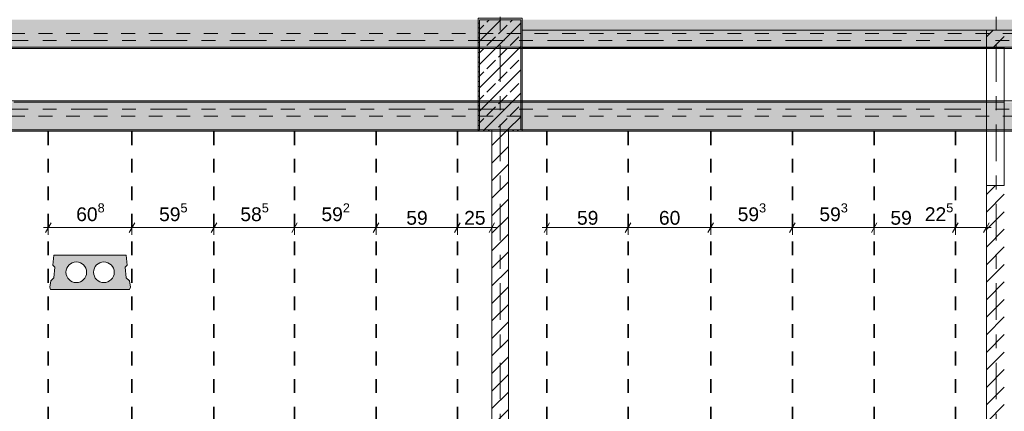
# Model space of a CAD drawing. Header units: metres. Extents: x -3.6 to 84.5, y -11 to 16.8.
# Tile 64 of 76: x 51 to 58.2, y 3.2 to 6. Entities that reach past the tile are written whole.
import ezdxf

# ---------------------------------------------------------------- set-up
doc = ezdxf.new("R2010")
doc.units = ezdxf.units.M
doc.header["$MEASUREMENT"] = 0
for name, pattern in [('Achse', [0.2, 0.1, -0.05, 0, -0.05]), ('Strichlinie doppelt', [0.546806, 0.264583, -0.105833, 0.070556, -0.105833]), ('Wipeout_Contour', [1, 0, -1])]:
    doc.linetypes.add(name, pattern=pattern)
for name, color, linetype in [('155 - Bemaßung_ Beschriftung.Ausbau - Deckenelemente', 7, 'Continuous'), ('451 - Universal.Achsen Raster', 7, 'Continuous'), ('605 - Struktur.Wand Innen', 7, 'Continuous'), ('607 - Struktur.Stütze', 7, 'Continuous'), ('608 - Struktur.Träger', 7, 'Continuous')]:
    doc.layers.add(name, color=color, linetype=linetype)
doc.styles.add('ERSTELLTER_STIL_2', font='txt')
doc.dimstyles.new('ERSTELLTER_STIL__1', dxfattribs={"dimtxt": 0.1, "dimasz": 0.0532, "dimexe": 0.18, "dimexo": 0.0625, "dimgap": 0, "dimtad": 1, "dimtih": 1, "dimtoh": 1, "dimzin": 0, "dimdsep": 46, "dimtxsty": 'ERSTELLTER_STIL_2', "dimblk": 'ARROWHEAD_2', "dimblk1": 'ARROWHEAD_2', "dimblk2": 'ARROWHEAD_2', "dimcen": 0.09, "dimse1": 1, "dimse2": 1, "dimclrd": 7, "dimclre": 7, "dimclrt": 7, "dimazin": 0, "dimtfac": 1, "dimtdec": 4, "dimtmove": 0, "dimatfit": 3, "dimfxl": 1, "dimtolj": 1, "dimtzin": 0, "dimarcsym": 0})
pattern_1 = [(45, (0, 0), (-0.06363961, 0.06363961), [])]
pattern_2 = [(45, (0, 0), (-0.08485281, 0.08485281), []), (45, (-0.04243, 0.04243), (-0.08485281, 0.08485281), [0.09, -0.03])]
pattern_3 = [(45, (0, 0), (-0.01767767, 0.01767767), [0, -0.025])]

# ---------------------------------------------------------------- blocks, each defined once
blk = doc.blocks.new('*D26')
at = {"layer": '155 - Bemaßung_ Beschriftung.Ausbau - Deckenelemente', "color": 7, "linetype": 'Continuous', "lineweight": 5}
for p, q in [((54.8892, 4.525), (54.8488, 4.455)), ((54.869, 4.4375), (54.869, 4.5425)), ((55.4792, 4.525), (55.4388, 4.455)), ((55.459, 4.4375), (55.459, 4.5425)), ((54.8348, 4.49), (54.869, 4.49)), ((54.869, 4.49), (55.459, 4.49))]:
    blk.add_line(p, q, dxfattribs=at)
at = {"layer": '155 - Bemaßung_ Beschriftung.Ausbau - Deckenelemente', "color": 7, "lineweight": 5, "insert": (55.0881, 4.51), "char_height": 0.1, "attachment_point": 7, "style": 'ERSTELLTER_STIL_2'}
blk.add_mtext('\\A1;{\\pql;\\fArial|b0|i0|c0|p38;59}', dxfattribs=at)
blk = doc.blocks.new('ARROWHEAD_2')
at = {"color": 0, "linetype": 'Continuous', "lineweight": 0}
for p, q in [((0, 0), (-1, 0)), ((-0.38, -0.66), (0.38, 0.66))]:
    blk.add_line(p, q, dxfattribs=at)
blk = doc.blocks.new('*D27')
at = {"layer": '155 - Bemaßung_ Beschriftung.Ausbau - Deckenelemente', "color": 7, "linetype": 'Continuous', "lineweight": 5}
for p, q in [((55.4792, 4.525), (55.4388, 4.455)), ((55.459, 4.4375), (55.459, 4.5425)), ((56.0792, 4.525), (56.0388, 4.455)), ((56.059, 4.4375), (56.059, 4.5425)), ((55.459, 4.49), (56.059, 4.49))]:
    blk.add_line(p, q, dxfattribs=at)
at = {"layer": '155 - Bemaßung_ Beschriftung.Ausbau - Deckenelemente', "color": 7, "lineweight": 5, "insert": (55.6831, 4.51), "char_height": 0.1, "attachment_point": 7, "style": 'ERSTELLTER_STIL_2'}
blk.add_mtext('\\A1;{\\pql;\\fArial|b0|i0|c0|p38;60}', dxfattribs=at)
blk = doc.blocks.new('*D28')
at = {"layer": '155 - Bemaßung_ Beschriftung.Ausbau - Deckenelemente', "color": 7, "linetype": 'Continuous', "lineweight": 5}
for p, q in [((56.0792, 4.525), (56.0388, 4.455)), ((56.059, 4.4375), (56.059, 4.5425)), ((56.6722, 4.525), (56.6318, 4.455)), ((56.652, 4.4375), (56.652, 4.5425)), ((56.059, 4.49), (56.652, 4.49))]:
    blk.add_line(p, q, dxfattribs=at)
at = {"layer": '155 - Bemaßung_ Beschriftung.Ausbau - Deckenelemente', "color": 7, "lineweight": 5, "insert": (56.2546, 4.5083), "char_height": 0.1, "attachment_point": 7, "style": 'ERSTELLTER_STIL_2'}
blk.add_mtext('\\A1;{\\pql;\\fArial|b0|i0|c0|p38;59\\fArial|b0|i0|c0|p38;\\A1{\\H.66x;\\S3^  ;}}', dxfattribs=at)
blk = doc.blocks.new('*D29')
at = {"layer": '155 - Bemaßung_ Beschriftung.Ausbau - Deckenelemente', "color": 7, "linetype": 'Continuous', "lineweight": 5}
for p, q in [((56.6722, 4.525), (56.6318, 4.455)), ((56.652, 4.4375), (56.652, 4.5425)), ((57.2652, 4.525), (57.2248, 4.455)), ((57.245, 4.4375), (57.245, 4.5425)), ((56.652, 4.49), (57.245, 4.49))]:
    blk.add_line(p, q, dxfattribs=at)
at = {"layer": '155 - Bemaßung_ Beschriftung.Ausbau - Deckenelemente', "color": 7, "lineweight": 5, "insert": (56.8476, 4.5083), "char_height": 0.1, "attachment_point": 7, "style": 'ERSTELLTER_STIL_2'}
blk.add_mtext('\\A1;{\\pql;\\fArial|b0|i0|c0|p38;59\\fArial|b0|i0|c0|p38;\\A1{\\H.66x;\\S3^  ;}}', dxfattribs=at)
blk = doc.blocks.new('*D30')
at = {"layer": '155 - Bemaßung_ Beschriftung.Ausbau - Deckenelemente', "color": 7, "linetype": 'Continuous', "lineweight": 5}
for p, q in [((57.2652, 4.525), (57.2248, 4.455)), ((57.245, 4.4375), (57.245, 4.5425)), ((57.8552, 4.525), (57.8148, 4.455)), ((57.835, 4.4375), (57.835, 4.5425)), ((57.245, 4.49), (57.835, 4.49))]:
    blk.add_line(p, q, dxfattribs=at)
at = {"layer": '155 - Bemaßung_ Beschriftung.Ausbau - Deckenelemente', "color": 7, "lineweight": 5, "char_height": 0.1, "attachment_point": 7, "style": 'ERSTELLTER_STIL_2'}
for s, insert in [('\\A1;{\\pql;\\fArial|b0|i0|c0|p38;22\\fArial|b0|i0|c0|p38;\\A1{\\H.66x;\\S5^  ;}}', (57.6129, 4.5089)), ('\\A1;{\\pql;\\fArial|b0|i0|c0|p38;59}', (57.3632, 4.51))]:
    blk.add_mtext(s, dxfattribs=dict(at, insert=insert))
blk = doc.blocks.new('*D31')
at = {"layer": '155 - Bemaßung_ Beschriftung.Ausbau - Deckenelemente', "color": 7, "linetype": 'Continuous', "lineweight": 5}
for p, q in [((57.8552, 4.525), (57.8148, 4.455)), ((57.835, 4.4375), (57.835, 4.5425)), ((58.0398, 4.455), (58.0802, 4.525)), ((58.06, 4.4375), (58.06, 4.5425)), ((57.835, 4.49), (58.06, 4.49)), ((58.06, 4.49), (58.0942, 4.49))]:
    blk.add_line(p, q, dxfattribs=at)
blk = doc.blocks.new('*D32')
at = {"layer": '155 - Bemaßung_ Beschriftung.Ausbau - Deckenelemente', "color": 7, "linetype": 'Continuous', "lineweight": 5}
for p, q in [((51.2702, 4.525), (51.2298, 4.455)), ((51.25, 4.4375), (51.25, 4.5425)), ((51.8782, 4.525), (51.8378, 4.455)), ((51.858, 4.4375), (51.858, 4.5425)), ((51.2158, 4.49), (51.25, 4.49)), ((51.25, 4.49), (51.858, 4.49))]:
    blk.add_line(p, q, dxfattribs=at)
at = {"layer": '155 - Bemaßung_ Beschriftung.Ausbau - Deckenelemente', "color": 7, "lineweight": 5, "insert": (51.4531, 4.5083), "char_height": 0.1, "attachment_point": 7, "style": 'ERSTELLTER_STIL_2'}
blk.add_mtext('\\A1;{\\pql;\\fArial|b0|i0|c0|p38;60\\fArial|b0|i0|c0|p38;\\A1{\\H.66x;\\S8^  ;}}', dxfattribs=at)
blk = doc.blocks.new('*D33')
at = {"layer": '155 - Bemaßung_ Beschriftung.Ausbau - Deckenelemente', "color": 7, "linetype": 'Continuous', "lineweight": 5}
for p, q in [((51.8782, 4.525), (51.8378, 4.455)), ((51.858, 4.4375), (51.858, 4.5425)), ((52.4732, 4.525), (52.4328, 4.455)), ((52.453, 4.4375), (52.453, 4.5425)), ((51.858, 4.49), (52.453, 4.49))]:
    blk.add_line(p, q, dxfattribs=at)
at = {"layer": '155 - Bemaßung_ Beschriftung.Ausbau - Deckenelemente', "color": 7, "lineweight": 5, "insert": (52.0546, 4.5083), "char_height": 0.1, "attachment_point": 7, "style": 'ERSTELLTER_STIL_2'}
blk.add_mtext('\\A1;{\\pql;\\fArial|b0|i0|c0|p38;59\\fArial|b0|i0|c0|p38;\\A1{\\H.66x;\\S5^  ;}}', dxfattribs=at)
blk = doc.blocks.new('*D34')
at = {"layer": '155 - Bemaßung_ Beschriftung.Ausbau - Deckenelemente', "color": 7, "linetype": 'Continuous', "lineweight": 5}
for p, q in [((52.4732, 4.525), (52.4328, 4.455)), ((52.453, 4.4375), (52.453, 4.5425)), ((53.0582, 4.525), (53.0178, 4.455)), ((53.038, 4.4375), (53.038, 4.5425)), ((52.453, 4.49), (53.038, 4.49))]:
    blk.add_line(p, q, dxfattribs=at)
at = {"layer": '155 - Bemaßung_ Beschriftung.Ausbau - Deckenelemente', "color": 7, "lineweight": 5, "insert": (52.6446, 4.5083), "char_height": 0.1, "attachment_point": 7, "style": 'ERSTELLTER_STIL_2'}
blk.add_mtext('\\A1;{\\pql;\\fArial|b0|i0|c0|p38;58\\fArial|b0|i0|c0|p38;\\A1{\\H.66x;\\S5^  ;}}', dxfattribs=at)
blk = doc.blocks.new('*D35')
at = {"layer": '155 - Bemaßung_ Beschriftung.Ausbau - Deckenelemente', "color": 7, "linetype": 'Continuous', "lineweight": 5}
for p, q in [((53.0582, 4.525), (53.0178, 4.455)), ((53.038, 4.4375), (53.038, 4.5425)), ((53.6502, 4.525), (53.6098, 4.455)), ((53.63, 4.4375), (53.63, 4.5425)), ((53.038, 4.49), (53.63, 4.49))]:
    blk.add_line(p, q, dxfattribs=at)
at = {"layer": '155 - Bemaßung_ Beschriftung.Ausbau - Deckenelemente', "color": 7, "lineweight": 5, "insert": (53.2331, 4.5083), "char_height": 0.1, "attachment_point": 7, "style": 'ERSTELLTER_STIL_2'}
blk.add_mtext('\\A1;{\\pql;\\fArial|b0|i0|c0|p38;59\\fArial|b0|i0|c0|p38;\\A1{\\H.66x;\\S2^  ;}}', dxfattribs=at)
blk = doc.blocks.new('*D36')
at = {"layer": '155 - Bemaßung_ Beschriftung.Ausbau - Deckenelemente', "color": 7, "linetype": 'Continuous', "lineweight": 5}
for p, q in [((53.6502, 4.525), (53.6098, 4.455)), ((53.63, 4.4375), (53.63, 4.5425)), ((54.2402, 4.525), (54.1998, 4.455)), ((54.22, 4.4375), (54.22, 4.5425)), ((53.63, 4.49), (54.22, 4.49))]:
    blk.add_line(p, q, dxfattribs=at)
at = {"layer": '155 - Bemaßung_ Beschriftung.Ausbau - Deckenelemente', "color": 7, "lineweight": 5, "insert": (53.8491, 4.51), "char_height": 0.1, "attachment_point": 7, "style": 'ERSTELLTER_STIL_2'}
blk.add_mtext('\\A1;{\\pql;\\fArial|b0|i0|c0|p38;59}', dxfattribs=at)
blk = doc.blocks.new('*D37')
at = {"layer": '155 - Bemaßung_ Beschriftung.Ausbau - Deckenelemente', "color": 7, "linetype": 'Continuous', "lineweight": 5}
for p, q in [((54.2402, 4.525), (54.1998, 4.455)), ((54.22, 4.4375), (54.22, 4.5425)), ((54.4498, 4.455), (54.4902, 4.525)), ((54.47, 4.4375), (54.47, 4.5425)), ((54.22, 4.49), (54.47, 4.49)), ((54.47, 4.49), (54.5042, 4.49))]:
    blk.add_line(p, q, dxfattribs=at)
at = {"layer": '155 - Bemaßung_ Beschriftung.Ausbau - Deckenelemente', "color": 7, "lineweight": 5, "insert": (54.2691, 4.51), "char_height": 0.1, "attachment_point": 7, "style": 'ERSTELLTER_STIL_2'}
blk.add_mtext('\\A1;{\\pql;\\fArial|b0|i0|c0|p38;25}', dxfattribs=at)

msp = doc.modelspace()

# ---------------------------------------------------------------- hatches: boundary and pattern name
at = {"layer": '155 - Bemaßung_ Beschriftung.Ausbau - Deckenelemente', "linetype": 'Continuous', "lineweight": 0, "true_color": 0x575757}
h = msp.add_hatch(color=251, dxfattribs=at)
h.paths.add_polyline_path([(51.2912, 4.29), (51.2843, 4.2187), (51.2989, 4.2041), (51.2912, 4.1266), (51.2679, 4.1033), (51.2615, 4.0583), (51.2669, 4.04), (51.8411, 4.04), (51.8465, 4.0583), (51.8401, 4.1033), (51.8168, 4.1266), (51.8091, 4.2041), (51.8237, 4.2187), (51.8168, 4.29)])
h.paths.add_polyline_path([(51.379, 4.1661, 1), (51.529, 4.1661, 1)], flags=0)
h.paths.add_polyline_path([(51.579, 4.1661, 1), (51.729, 4.1661, 1)], flags=0)
at = {"layer": '608 - Struktur.Träger', "linetype": 'Continuous', "lineweight": 0, "true_color": 0x000000}
h = msp.add_hatch(dxfattribs=at)
h.set_pattern_fill('Gips_0001', color=18, style=0, pattern_type=2)
h.set_pattern_definition(pattern_3)
h.paths.add_polyline_path([(54.37, 5.8), (47.49, 5.8), (47.49, 5.79), (50.85, 5.79), (50.85, 5.795), (51, 5.795), (51, 5.79), (54.37, 5.79)])
h = msp.add_hatch(dxfattribs=at)
h.set_pattern_fill('Gips_0001', color=18, style=0, pattern_type=2)
h.set_pattern_definition(pattern_3)
h.paths.add_polyline_path([(51, 5.4), (54.37, 5.4), (54.37, 5.41), (51, 5.41)])
h = msp.add_hatch(dxfattribs=at)
h.set_pattern_fill('Gips_0001', color=18, style=0, pattern_type=2)
h.set_pattern_definition(pattern_3)
h.paths.add_polyline_path([(58.06, 5.41), (54.69, 5.41), (54.69, 5.4), (58.06, 5.4)])
h = msp.add_hatch(dxfattribs=at)
h.set_pattern_fill('Gips_0001', color=18, style=0, pattern_type=2)
h.set_pattern_definition(pattern_3)
h.paths.add_polyline_path([(51, 5.2), (51, 5.19), (54.37, 5.19), (54.37, 5.2)])
h = msp.add_hatch(dxfattribs=at)
h.set_pattern_fill('Gips_0001', color=18, style=0, pattern_type=2)
h.set_pattern_definition(pattern_3)
h.paths.add_polyline_path([(54.69, 5.2), (54.69, 5.19), (58.06, 5.19), (58.06, 5.2)])

# ---------------------------------------------------------------- linework, layer by layer
at = {"layer": '155 - Bemaßung_ Beschriftung.Ausbau - Deckenelemente', "color": 7, "linetype": 'Achse', "lineweight": 35}
for p, q in [((51.25, 5.19), (51.25, 0.71)), ((51.858, 5.19), (51.858, 0.71)), ((52.453, 5.19), (52.453, 0.71)), ((53.038, 5.19), (53.038, 0.71)), ((53.63, 5.19), (53.63, 0.71)), ((54.22, 5.19), (54.22, 0.71)), ((54.869, 5.19), (54.869, 0.71)), ((55.459, 5.19), (55.459, 0.71)), ((56.059, 5.19), (56.059, 0.71)), ((56.652, 5.19), (56.652, 0.71)), ((57.245, 5.19), (57.245, 0.71)), ((57.835, 5.19), (57.835, 0.71))]:
    msp.add_line(p, q, dxfattribs=at)
at = {"layer": '155 - Bemaßung_ Beschriftung.Ausbau - Deckenelemente', "color": 7, "linetype": 'Continuous', "lineweight": 13, "flags": 128}
msp.add_lwpolyline([(51.2912, 4.29), (51.2843, 4.2187), (51.2989, 4.2041), (51.2912, 4.1266), (51.2679, 4.1033), (51.2615, 4.0583), (51.2669, 4.04), (51.8411, 4.04), (51.8465, 4.0583), (51.8401, 4.1033), (51.8168, 4.1266), (51.8091, 4.2041), (51.8237, 4.2187), (51.8168, 4.29)], close=True, dxfattribs=at)
for points in [[(51.379, 4.1661, 1), (51.529, 4.1661, 1)], [(51.579, 4.1661, 1), (51.729, 4.1661, 1)]]:
    msp.add_lwpolyline(points, format="xyb", close=True, dxfattribs=at)
at = {"layer": '451 - Universal.Achsen Raster', "color": 160, "linetype": 'Strichlinie doppelt', "lineweight": 9, "true_color": 0x3232ff}
msp.add_line((64.935, 5.35), (-3.175, 5.35), dxfattribs=at)
at = {"layer": '608 - Struktur.Träger', "color": 7, "linetype": 'Continuous', "lineweight": 5}
for p, q in [((54.37, 5.79), (51, 5.79)), ((54.37, 5.8), (54.37, 5.79)), ((54.37, 5.41), (51, 5.41)), ((54.37, 5.41), (54.37, 5.4)), ((54.69, 5.41), (54.69, 5.4)), ((58.06, 5.41), (54.69, 5.41)), ((58.06, 5.41), (58.06, 5.4)), ((54.37, 5.19), (51, 5.19)), ((54.37, 5.2), (54.37, 5.19)), ((54.69, 5.2), (54.69, 5.19)), ((58.06, 5.19), (54.69, 5.19)), ((58.06, 5.2), (58.06, 5.19))]:
    msp.add_line(p, q, dxfattribs=at)
at = {"layer": '608 - Struktur.Träger', "color": 7, "linetype": 'Continuous', "lineweight": 13}
for p, q in [((0.38, 5.41), (61.88, 5.41)), ((54.37, 5.4), (51, 5.4)), ((54.69, 5.4), (54.37, 5.4)), ((58.06, 5.4), (54.69, 5.4)), ((58.19, 5.4), (58.06, 5.4))]:
    msp.add_line(p, q, dxfattribs=at)
at = {"layer": '608 - Struktur.Träger', "color": 7, "linetype": 'Achse', "lineweight": 9}
msp.add_line((0.38, 5.3), (61.88, 5.3), dxfattribs=at)

# ---------------------------------------------------------------- dimensions: what is measured, and where the dimension line sits
at = {"layer": '155 - Bemaßung_ Beschriftung.Ausbau - Deckenelemente', "color": 7, "linetype": 'Continuous', "lineweight": 5}
for base, p1, p2, picture, middle in [((51.858, 4.49), (51.25, 5.19), (51.858, 5.19), '*D32', (51.6644, 4.56)), ((52.4529889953, 4.4899822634), (51.8579889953, 5.1899822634), (52.4529889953, 5.1899822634), '*D33', (52.2658552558, 4.5599822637)), ((53.0379889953, 4.4899822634), (52.4529889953, 5.1899822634), (53.0379889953, 5.1899822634), '*D34', (52.8558552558, 4.5599822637)), ((53.63, 4.49), (53.038, 5.19), (53.63, 5.19), '*D35', (53.4444, 4.56)), ((54.22, 4.49), (53.63, 5.19), (54.22, 5.19), '*D36', (53.9253, 4.56)), ((55.459, 4.49), (54.869, 5.19), (55.459, 5.19), '*D26', (55.1644, 4.56)), ((56.059, 4.49), (55.459, 5.19), (56.059, 5.19), '*D27', (55.7594, 4.56)), ((56.652, 4.49), (56.059, 5.19), (56.652, 5.19), '*D28', (56.4659, 4.56)), ((57.245, 4.49), (56.652, 5.19), (57.245, 5.19), '*D29', (57.0589, 4.56))]:
    dim = msp.add_linear_dim(base=base, p1=p1, p2=p2, dimstyle='ERSTELLTER_STIL__1', dxfattribs=at)
    dim.commit()
    dim.dimension.update_dxf_attribs({"geometry": picture, "text_midpoint": middle, "dimtype": 160})

# ---------------------------------------------------------------- wipeouts: each hides what was drawn before it
at = {"color": 254, "linetype": 'Wipeout_Contour', "lineweight": 0, "ltscale": 233.686906}
msp.add_wipeout([(58.19, 5.925), (58.06, 5.925), (58.06, 5.795), (58.19, 5.795)], dxfattribs=at).dxf.layer = '605 - Struktur.Wand Innen'
at = {"color": 254, "linetype": 'Wipeout_Contour', "lineweight": 0, "ltscale": 218.62829}
msp.add_wipeout([(54.59, 0.7), (54.59, 5.2), (54.47, 5.2), (54.47, 0.7)], dxfattribs=at).dxf.layer = '605 - Struktur.Wand Innen'
at = {"color": 254, "linetype": 'Wipeout_Contour', "lineweight": 0, "ltscale": 232.908549}
msp.add_wipeout([(58.06, 0.7), (58.19, 0.7), (58.19, 4.795), (58.06, 4.795)], dxfattribs=at).dxf.layer = '605 - Struktur.Wand Innen'

# ---------------------------------------------------------------- next in the draw order: hatches: boundary and pattern name
at = {"layer": '605 - Struktur.Wand Innen', "linetype": 'Continuous', "lineweight": 0, "true_color": 0x000000}
h = msp.add_hatch(dxfattribs=at)
h.set_pattern_fill('MW_Ziegel_0001', color=18, style=0, pattern_type=2)
h.set_pattern_definition(pattern_1)
h.paths.add_polyline_path([(58.19, 5.925), (58.06, 5.925), (58.06, 5.795), (58.19, 5.795)])
h = msp.add_hatch(dxfattribs=at)
h.set_pattern_fill('MW_Ziegel_0001', color=18, style=0, pattern_type=2)
h.set_pattern_definition(pattern_1)
h.paths.add_polyline_path([(54.59, 0.7), (54.59, 5.2), (54.47, 5.2), (54.47, 0.7)])
h = msp.add_hatch(dxfattribs=at)
h.set_pattern_fill('MW_Ziegel_0001', color=18, style=0, pattern_type=2)
h.set_pattern_definition(pattern_1)
h.paths.add_polyline_path([(58.06, 0.7), (58.19, 0.7), (58.19, 4.795), (58.06, 4.795)])
at = {"layer": '608 - Struktur.Träger', "linetype": 'Continuous', "lineweight": 0, "true_color": 0x000000}
h = msp.add_hatch(dxfattribs=at)
h.set_pattern_fill('Beton__Stahlbeton_0001', color=18, style=0, pattern_type=2)
h.set_pattern_definition(pattern_2)
h.paths.add_polyline_path([(0.69, 5.4), (0.38, 5.4), (0.38, 5.2), (0.69, 5.2), (7.57, 5.2), (7.89, 5.2), (11.17, 5.2), (11.49, 5.2), (15.08, 5.2), (15.28, 5.2), (18.37, 5.2), (18.69, 5.2), (22.06, 5.2), (22.21, 5.2), (25.57, 5.2), (25.89, 5.2), (29.26, 5.2), (29.39, 5.2), (32.77, 5.2), (33.09, 5.2), (36.415, 5.2), (36.59, 5.2), (39.97, 5.2), (40.29, 5.2), (43.71, 5.2), (43.87, 5.2), (47.17, 5.2), (47.49, 5.2), (50.85, 5.2), (51, 5.2), (54.37, 5.2), (54.69, 5.2), (58.06, 5.2), (58.19, 5.2), (61.57, 5.2), (61.88, 5.2), (61.88, 5.4), (61.57, 5.4), (58.19, 5.4), (58.06, 5.4), (54.69, 5.4), (54.37, 5.4), (51, 5.4), (50.85, 5.4), (47.49, 5.4), (47.17, 5.4), (43.87, 5.4), (43.71, 5.4), (40.29, 5.4), (39.97, 5.4), (36.59, 5.4), (36.415, 5.4), (33.09, 5.4), (32.77, 5.4), (29.39, 5.4), (29.26, 5.4), (25.89, 5.4), (25.57, 5.4), (22.21, 5.4), (22.06, 5.4), (18.69, 5.4), (18.37, 5.4), (15.28, 5.4), (15.08, 5.4), (11.49, 5.4), (11.17, 5.4), (7.89, 5.4), (7.57, 5.4)])

# ---------------------------------------------------------------- next in the draw order: linework, layer by layer
at = {"layer": '451 - Universal.Achsen Raster', "color": 160, "linetype": 'Strichlinie doppelt', "lineweight": 9, "true_color": 0x3232ff}
for p, q in [((54.53, -10.585), (54.53, 16.355)), ((58.13, -10.585), (58.13, 16.355))]:
    msp.add_line(p, q, dxfattribs=at)
at = {"layer": '605 - Struktur.Wand Innen', "color": 7, "linetype": 'Continuous', "lineweight": 18}
for p, q in [((58.06, 5.925), (58.06, 5.795)), ((58.19, 5.795), (58.06, 5.795)), ((58.19, 4.795), (58.06, 4.795))]:
    msp.add_line(p, q, dxfattribs=at)
at = {"layer": '605 - Struktur.Wand Innen', "color": 7, "linetype": 'Continuous', "lineweight": 13}
for p, q in [((58.19, 5.925), (58.06, 5.925)), ((58.06, 5.795), (58.06, 4.795)), ((58.19, 4.795), (58.19, 5.795))]:
    msp.add_line(p, q, dxfattribs=at)
at = {"layer": '605 - Struktur.Wand Innen', "color": 7, "linetype": 'Continuous', "lineweight": 18, "flags": 128}
for points in [[(54.47, 5.2), (54.47, 0.7)], [(54.59, 0.7), (54.59, 5.2)], [(58.06, 4.795), (58.06, 0.7)]]:
    msp.add_lwpolyline(points, dxfattribs=at)
at = {"layer": '608 - Struktur.Träger', "color": 7, "linetype": 'Continuous', "lineweight": 13}
msp.add_line((0.38, 5.19), (61.88, 5.19), dxfattribs=at)
at = {"layer": '608 - Struktur.Träger', "color": 7, "linetype": 'Continuous', "lineweight": 13, "flags": 128}
msp.add_lwpolyline([(61.88, 5.2), (61.57, 5.2), (58.19, 5.2), (58.06, 5.2), (54.69, 5.2), (54.37, 5.2), (51, 5.2), (50.85, 5.2), (47.49, 5.2), (47.17, 5.2), (43.87, 5.2), (43.71, 5.2), (40.29, 5.2), (39.97, 5.2), (36.59, 5.2), (36.415, 5.2), (33.09, 5.2), (32.77, 5.2)], dxfattribs=at)

# ---------------------------------------------------------------- next in the draw order: dimensions: what is measured, and where the dimension line sits
at = {"layer": '155 - Bemaßung_ Beschriftung.Ausbau - Deckenelemente', "color": 7, "linetype": 'Continuous', "lineweight": 5}
for base, p1, p2, picture, middle in [((54.47, 4.49), (54.22, 5.19), (54.47, 5.19), '*D37', (54.3453, 4.56)), ((57.835, 4.49), (57.245, 5.19), (57.835, 0.71), '*D30', (57.4394, 4.56)), ((58.0600139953, 4.4899822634), (57.8350139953, 0.7099823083), (58.0600139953, 0.6999822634), '*D31', (57.8242220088, 4.5599822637))]:
    dim = msp.add_linear_dim(base=base, p1=p1, p2=p2, dimstyle='ERSTELLTER_STIL__1', dxfattribs=at)
    dim.commit()
    dim.dimension.update_dxf_attribs({"geometry": picture, "text_midpoint": middle, "dimtype": 160})

# ---------------------------------------------------------------- next in the draw order: wipeouts: each hides what was drawn before it
at = {"color": 254, "linetype": 'Wipeout_Contour', "lineweight": 0, "ltscale": 226.718683}
msp.add_wipeout([(54.69, 5.795), (58.06, 5.795), (58.06, 5.925), (54.69, 5.925)], dxfattribs=at).dxf.layer = '605 - Struktur.Wand Innen'

# ---------------------------------------------------------------- next in the draw order: hatches: boundary and pattern name
at = {"layer": '607 - Struktur.Stütze', "linetype": 'Continuous', "lineweight": 0, "true_color": 0x000000}
h = msp.add_hatch(dxfattribs=at)
h.set_pattern_fill('Gips_0001', color=18, style=0, pattern_type=2)
h.set_pattern_definition(pattern_3)
h.paths.add_polyline_path([(54.37, 6.01), (54.37, 5.19), (54.47, 5.19), (54.47, 5.2), (54.38, 5.2), (54.38, 6), (54.68, 6), (54.68, 5.2), (54.59, 5.2), (54.59, 5.19), (54.69, 5.19), (54.69, 6.01)])
h = msp.add_hatch(dxfattribs=at)
h.set_pattern_fill('Beton__Stahlbeton_0001', color=18, style=0, pattern_type=2)
h.set_pattern_definition(pattern_2)
h.paths.add_polyline_path([(54.38, 5.2), (54.68, 5.2), (54.68, 6), (54.38, 6)])
at = {"layer": '608 - Struktur.Träger', "linetype": 'Continuous', "lineweight": 0, "true_color": 0x000000}
h = msp.add_hatch(dxfattribs=at)
h.set_pattern_fill('Beton__Stahlbeton_0001', color=18, style=0, pattern_type=2)
h.set_pattern_definition(pattern_2)
h.paths.add_polyline_path([(0.69, 6), (0.38, 6), (0.38, 5.8), (0.69, 5.8), (7.57, 5.8), (7.89, 5.8), (11.17, 5.8), (11.49, 5.8), (15.08, 5.8), (15.28, 5.8), (18.37, 5.8), (18.69, 5.8), (22.06, 5.8), (22.21, 5.8), (25.57, 5.8), (25.89, 5.8), (32.77, 5.8), (33.09, 5.8), (36.415, 5.8), (36.59, 5.8), (39.97, 5.8), (43.87, 5.8), (47.17, 5.8), (47.49, 5.8), (54.37, 5.8), (54.69, 5.8), (61.57, 5.8), (61.88, 5.8), (61.88, 6), (61.57, 6), (54.69, 6), (54.37, 6), (47.49, 6), (47.17, 6), (43.87, 6), (39.54, 6), (38.47, 6), (38.13, 6), (33.09, 6), (32.77, 6), (25.89, 6), (25.57, 6), (18.71, 6), (14.84, 6), (11.76, 6), (11.51, 6), (11.49, 6), (11.17, 6), (7.89, 6), (7.57, 6)])
h = msp.add_hatch(dxfattribs=at)
h.set_pattern_fill('Gips_0001', color=18, style=0, pattern_type=2)
h.set_pattern_definition(pattern_3)
h.paths.add_polyline_path([(54.69, 5.8), (54.69, 5.79), (58.06, 5.79), (58.06, 5.795), (58.19, 5.795), (58.19, 5.79), (61.57, 5.79), (61.57, 5.8)])

# ---------------------------------------------------------------- next in the draw order: linework, layer by layer
at = {"layer": '451 - Universal.Achsen Raster', "color": 160, "linetype": 'Strichlinie doppelt', "lineweight": 9, "true_color": 0x3232ff}
msp.add_line((64.935, 5.85), (-3.175, 5.85), dxfattribs=at)
at = {"layer": '605 - Struktur.Wand Innen', "color": 7, "linetype": 'Continuous', "lineweight": 18}
msp.add_line((58.06, 5.925), (58.06, 5.795), dxfattribs=at)
at = {"layer": '605 - Struktur.Wand Innen', "color": 7, "linetype": 'Continuous', "lineweight": 13, "flags": 128}
for points in [[(61.57, 5.925), (54.69, 5.925)], [(54.69, 5.795), (58.06, 5.795)]]:
    msp.add_lwpolyline(points, dxfattribs=at)
at = {"layer": '607 - Struktur.Stütze', "color": 7, "linetype": 'Continuous', "lineweight": 5, "flags": 128}
msp.add_lwpolyline([(54.59, 5.19), (54.69, 5.19), (54.69, 6.01), (54.37, 6.01), (54.37, 5.19), (54.47, 5.19)], dxfattribs=at)
at = {"layer": '607 - Struktur.Stütze', "color": 7, "linetype": 'Continuous', "lineweight": 13, "flags": 128}
msp.add_lwpolyline([(54.38, 5.2), (54.68, 5.2), (54.68, 6), (54.38, 6)], close=True, dxfattribs=at)
at = {"layer": '608 - Struktur.Träger', "color": 7, "linetype": 'Achse', "lineweight": 9}
msp.add_line((0.38, 5.9), (61.88, 5.9), dxfattribs=at)
at = {"layer": '608 - Struktur.Träger', "color": 7, "linetype": 'Continuous', "lineweight": 13}
msp.add_line((0.38, 5.79), (61.88, 5.79), dxfattribs=at)
at = {"layer": '608 - Struktur.Träger', "color": 7, "linetype": 'Continuous', "lineweight": 5}
for p, q in [((54.69, 5.8), (54.69, 5.79)), ((58.06, 5.79), (54.69, 5.79)), ((58.06, 5.795), (58.06, 5.79)), ((58.19, 5.795), (58.06, 5.795))]:
    msp.add_line(p, q, dxfattribs=at)
at = {"layer": '608 - Struktur.Träger', "color": 7, "linetype": 'Continuous', "lineweight": 13, "flags": 128}
msp.add_lwpolyline([(61.88, 5.8), (61.57, 5.8), (54.69, 5.8), (54.37, 5.8), (47.49, 5.8), (47.17, 5.8), (43.87, 5.8), (39.97, 5.8), (36.59, 5.8), (36.415, 5.8), (33.09, 5.8), (32.77, 5.8)], dxfattribs=at)

doc.saveas('drawing.dxf')
